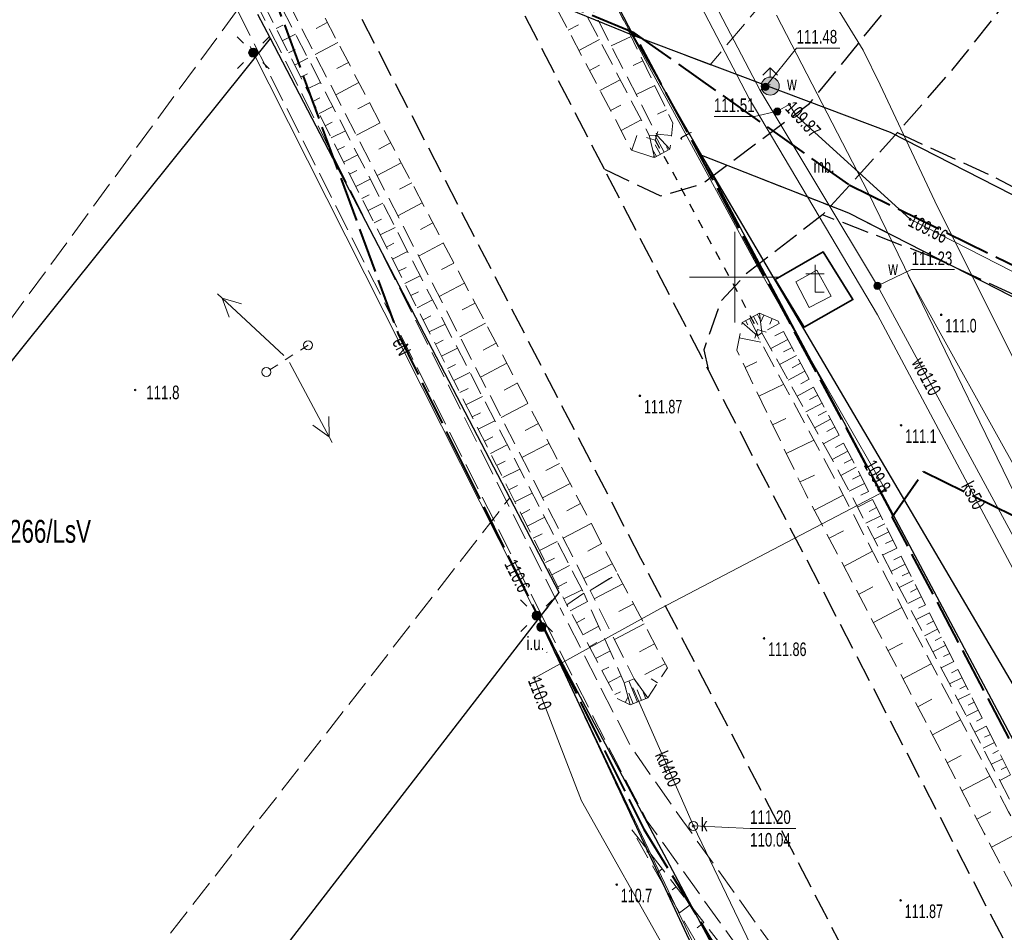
# Model space of a CAD drawing. Header units: metres. Extents: x 7531673 to 7533164, y 5721297 to 5724010.
# Tile 14 of 58: x 7532961 to 7533015, y 5721514 to 5721564. Entities that reach past the tile are written whole.
import ezdxf
from ezdxf.enums import TextEntityAlignment as Align

# ---------------------------------------------------------------- set-up
doc = ezdxf.new("R2010")
doc.units = ezdxf.units.M
for name, pattern in [('11', [3, 2.5, -0.5]), ('2_1', [0]), ('2_BUBZ02', [1.75, 1.25, -0.5]), ('4_1', [0]), ('4_SUPE_01', [0]), ('4_SUPK_01', [0]), ('4_SUPT_01', [0]), ('4_SUPW_01', [0]), ('4_SUSM03_02', [0]), ('GDE', [0]), ('GUK', [2, 1.5, -0.5]), ('GUZ', [1, 0.5, -0.5]), ('L_0_05', [1.75, 1.25, -0.5]), ('L_0_06', [2, 1.5, -0.5]), ('L_0_7E', [1, 0.5, -0.5])]:
    doc.linetypes.add(name, pattern=pattern)
doc.layers.get('0').update_dxf_attribs({"color": 252})
for name, color, linetype, lineweight in [('BUBZ_L_1', 252, '2_BUBZ02', 18), ('chodnik', 252, 'L_0_06', 18), ('Dzialki', 80, 'GDE', 30), ('jezdnia', 252, 'L_0_06', 18), ('k', 252, 'Continuous', 18), ('kapliczka', 252, 'Continuous', 18), ('Kontury', 252, 'GUK', 18), ('MPZP', 130, '11', 40), ('Numery_konturow', 252, 'Continuous', 13), ('OBOO_T_0', 7, 'Continuous', 18), ('ogrodzenie', 7, 'L_0_15', 35), ('opis', 7, 'Continuous', 18), ('przepust', 252, 'L_0_7E', 35), ('RTPW_T_0', 252, 'Continuous', 15), ('skarpa_nieumocniona', 252, 'L_0_05', 18), ('skarpa_umocniona', 252, 'Continuous', 18), ('SUPE_E_T_3', 240, 'Continuous', 15), ('SUPE_L_3', 240, '4_SUPE_01', 18), ('SUPK_E_T_0', 24, 'Continuous', 15), ('SUPK_E_T_4', 24, 'Continuous', 15), ('SUPK_L_0', 24, '4_SUPK_01', 18), ('SUPK_L_4', 24, '4_SUPK_01', 18), ('SUPT_E_T_0', 30, 'Continuous', 15), ('SUPT_L_0', 30, '4_SUPT_01', 18), ('SUPW_E_T_0', 150, 'Continuous', 15), ('SUPW_L_0', 150, '4_SUPW_01', 18), ('SUSM_L_4', 252, 'Continuous', 18), ('SUTE_T_0', 240, 'Continuous', 18), ('SUTK_T_0', 252, 'Continuous', 18), ('SUTT_T_0', 30, 'Continuous', 18), ('SUTW_T_0', 150, 'Continuous', 18), ('SUUK_E_T_9', 34, 'Continuous', 15), ('SUUK_T_2', 34, 'Continuous', 18), ('SUUW_E_T_5', 7, 'Continuous', 15), ('SUUW_T_7', 7, 'Continuous', 18), ('SUXX_T_6', 7, 'Continuous', 18), ('Uzytki', 252, 'GUZ', 18), ('wysokosci_naturalne', 7, 'Continuous', 18), ('wysokosci_sztuczne', 7, 'Continuous', 18)]:
    doc.layers.add(name, color=color, linetype=linetype, lineweight=lineweight)
doc.styles.get("Standard").update_dxf_attribs({"font": 'arial.ttf'})
doc.linetypes.add('L_0_15', pattern='A,0.375,0.75,0.75,0.75,0.75,0.75,[1,113 e2 pomiar.shx,S=0.05,R=0,X=0,Y=0],0.75,0.75,0.75,0.75,0.375', length=7.5)

# ---------------------------------------------------------------- blocks, each defined once
blk = doc.blocks.new('2_OBOO01_01')
at = {"linetype": 'Continuous'}
for p, q in [((0, 1.5), (0, 0)), ((-0.5, 1), (0.5, 1)), ((0, 0), (0.5, 0))]:
    blk.add_line(p, q, dxfattribs=at)
blk = doc.blocks.new('2_RTPW01')
at = {"linetype": 'Continuous'}
blk.add_circle((0, 0), 0.045, dxfattribs=at)
blk = doc.blocks.new('4_SUPS01_03')
at = {"linetype": 'Continuous'}
blk.add_circle((0, 0), 0.0625, dxfattribs=at)
blk = doc.blocks.new('4_SUPS01_05')
at = {"linetype": 'Continuous'}
blk.add_circle((0, 0), 0.0625, dxfattribs=at)
blk = doc.blocks.new('4_SUPS01_07')
at = {"linetype": 'Continuous'}
blk.add_circle((0, 0), 0.0625, dxfattribs=at)
blk = doc.blocks.new('4_SUPS01_08')
at = {"linetype": 'Continuous'}
blk.add_circle((0, 0), 0.0625, dxfattribs=at)
blk = doc.blocks.new('4_SUUS15_05')
at = {"linetype": 'Continuous'}
blk.add_circle((0, 0), 0.25, dxfattribs=at)
blk = doc.blocks.new('4_SUUS25')
at = {"linetype": 'Continuous'}
for radius in [0.2, 0.175, 0.15, 0.125, 0.1, 0.075, 0.05, 0.025, 0.00715]:
    blk.add_circle((0, 0), radius, dxfattribs=at)
blk = doc.blocks.new('4_SUXX')
at = {"linetype": 'Continuous'}
blk.add_line((0, -0.25), (0, 0.25), dxfattribs=at)
blk = doc.blocks.new('L_0_7E_1')
at = {"color": 0, "linetype": 'Continuous', "lineweight": 13, "flags": 128}
for points in [[(0, 0), (-0.7, 0.7)], [(0, 0), (-0.7, -0.7)]]:
    blk.add_lwpolyline(points, dxfattribs=at)
blk = doc.blocks.new('L_0_7E_2')
at = {"color": 0, "linetype": 'Continuous', "lineweight": 13, "flags": 128}
for points in [[(0, 0), (-0.7, 0.7)], [(0, 0), (-0.7, -0.7)]]:
    blk.add_lwpolyline(points, dxfattribs=at)
blk = doc.blocks.new('SUUS02')
at = {"linetype": 'Continuous', "lineweight": 18, "true_color": 0xffffff}
blk.add_hatch(color=7, dxfattribs=at).paths.add_polyline_path([(0, -1, 1), (0, 1, 1)])
at = {"color": 150, "linetype": 'Continuous', "lineweight": 18, "flags": 128}
for points in [[(0, 2), (-0.8, 1.2)], [(0, 1), (0, 2)], [(0, 2), (0.8, 1.2)]]:
    blk.add_lwpolyline(points, dxfattribs=at)
at = {"color": 150, "linetype": 'Continuous', "lineweight": 18}
blk.add_circle((0, 0), 1, dxfattribs=at)
blk = doc.blocks.new('SUSM01')
at = {"linetype": 'Continuous', "lineweight": 18, "true_color": 0xffffff}
blk.add_hatch(color=7, dxfattribs=at).paths.add_polyline_path([(0, -0.5, 1), (0, 0.5, 1)])
at = {"color": 0, "linetype": 'Continuous', "lineweight": 18, "flags": 128}
for points in [[(-1.06, 1.06), (-1.76, 1.76)], [(1.76, 1.76), (1.06, 1.06)], [(-1.74, -1.74), (-1.06, -1.06)], [(1.06, -1.06), (1.76, -1.76)]]:
    blk.add_lwpolyline(points, dxfattribs=at)
at = {"color": 0, "linetype": 'Continuous', "lineweight": 18}
blk.add_circle((0, 0), 0.5, dxfattribs=at)
blk = doc.blocks.new('SUUS31_01')
at = {"linetype": 'Continuous', "lineweight": 13}
blk.add_hatch(color=0, dxfattribs=at).paths.add_polyline_path([(0, -0.5, 1), (0, 0.5, 1)])
at = {"color": 0, "linetype": 'Continuous', "lineweight": 13}
blk.add_circle((0, 0), 0.5, dxfattribs=at)
blk = doc.blocks.new('RTPW01')
at = {"linetype": 'Continuous', "lineweight": 13}
blk.add_hatch(color=0, dxfattribs=at).paths.add_polyline_path([(0, -0.09, 1), (0, 0.09, 1)])
at = {"color": 0, "linetype": 'Continuous', "lineweight": 13}
blk.add_circle((0, 0), 0.0906, dxfattribs=at)
blk = doc.blocks.new('RTPW02')
at = {"linetype": 'Continuous', "lineweight": 13}
blk.add_hatch(color=0, dxfattribs=at).paths.add_polyline_path([(0, -0.09, 1), (0, 0.09, 1)])
at = {"color": 0, "linetype": 'Continuous', "lineweight": 13}
blk.add_circle((0, 0), 0.0906, dxfattribs=at)

msp = doc.modelspace()

# ---------------------------------------------------------------- linework, layer by layer
at = {"layer": 'BUBZ_L_1', "linetype": '2_1'}
msp.add_line((7532989.662, 5721529.297), (7532989.62, 5721529.275), dxfattribs=at)
at = {"layer": 'chodnik', "color": 252, "lineweight": 18, "flags": 128}
for points in [[(7532960.66, 5721580.18), (7532960.79, 5721578.67), (7532959.93, 5721575.26), (7532971.5, 5721568.38), (7532972.42, 5721567.44), (7532972.97, 5721566.41), (7532990.37, 5721531.74)], [(7532989.44, 5721531.16), (7532971.91, 5721566.04), (7532971.3, 5721566.62), (7532959.55, 5721573.65), (7532958.62, 5721569.95), (7532955.62, 5721571.64), (7532951.69, 5721573.99), (7532952.73, 5721577.16), (7532952.89, 5721579.84)], [(7533014.24, 5721496.75), (7533011.53, 5721499.88), (7533005.11, 5721508.85), (7532997.14, 5721519.99), (7532994.26, 5721524.11), (7532990.37, 5721531.74)], [(7532989.44, 5721531.16), (7532993.62, 5721522.93), (7532995.18, 5721519.97), (7533003.93, 5721507.78), (7533010.23, 5721498.91), (7533011.96, 5721496.5)]]:
    msp.add_lwpolyline(points, dxfattribs=at)
at = {"layer": 'Dzialki'}
for p, q in [((7532904.4, 5721737.88), (7532994.4, 5721563.34)), ((7532994.4, 5721563.34), (7532968.82, 5721573.78)), ((7532974.39, 5721563.16), (7532973.7, 5721564.49)), ((7532998.18, 5721556.71), (7532994.4, 5721563.34)), ((7533008.6, 5721557.97), (7532994.4, 5721563.34)), ((7532945.05, 5721526.57), (7532974.39, 5721563.16)), ((7532984.01, 5721544.69), (7532974.39, 5721563.16)), ((7533070.077, 5721526.552), (7533008.6, 5721557.97)), ((7533031.04, 5721500.82), (7532998.18, 5721556.71)), ((7532998.18, 5721556.71), (7533029.15, 5721498.51)), ((7533006.29, 5721553.52), (7532998.18, 5721556.71)), ((7533054.94, 5721528.63), (7533006.29, 5721553.52)), ((7532990.32, 5721532.59), (7532984.01, 5721544.69)), ((7532989.2, 5721531.15), (7532990.32, 5721532.59)), ((7532958.793, 5721491.779), (7532989.2, 5721531.15)), ((7532989.32, 5721530.9), (7532989.2, 5721531.15)), ((7533016.84, 5721479.19), (7532989.32, 5721530.9)), ((7532989.32, 5721530.9), (7533014.72, 5721476.52))]:
    msp.add_line(p, q, dxfattribs=at)
at = {"layer": 'jezdnia', "color": 251, "lineweight": 30, "flags": 128}
for points in [[(7532992.81, 5721555.95), (7532980.58, 5721579.62), (7532965.41, 5721608.83)], [(7532994.83, 5721534.46), (7532976.61, 5721569.71), (7532973.65, 5721575.49), (7532971.39, 5721579.78), (7532970.16, 5721581.08), (7532968.19, 5721581.92), (7532965.45, 5721581.69)], [(7532992.81, 5721555.95), (7532995.91, 5721554.48), (7532998.17, 5721555.13), (7533004.13, 5721559.58), (7533013.52, 5721571.11), (7533017.3, 5721568.14), (7533012.35, 5721561.87), (7533008.98, 5721557.97), (7533004.85, 5721553.43), (7533000.6, 5721550.15), (7532999.23, 5721548.66), (7532998.3, 5721545.99), (7532998.55, 5721544.87)], [(7533065.83, 5721418.36), (7533063.25, 5721423.35), (7533058.81, 5721431.93), (7533057.39, 5721434.64), (7533053.28, 5721442.55), (7533052.1, 5721444.85), (7533045.45, 5721457.65), (7533040.28, 5721467.69), (7533038.04, 5721472.02), (7533036.52, 5721474.9), (7533034.03, 5721479.16), (7533027.99, 5721489.41), (7533021.62, 5721500.36), (7533016.22, 5721510.77), (7533010.29, 5721522.21), (7533004.84, 5721532.74), (7532999.44, 5721543.12), (7532998.55, 5721544.87), (7532992.81, 5721555.95)], [(7533014.24, 5721496.75), (7533012.45, 5721500.28), (7533007.33, 5721510.31), (7533000.67, 5721523.18), (7532994.83, 5721534.46)]]:
    msp.add_lwpolyline(points, dxfattribs=at)
at = {"layer": 'jezdnia', "color": 251, "lineweight": 30}
for points in [[(7533008.98, 5721557.97), (7533014.4, 5721555.48), (7533030.03, 5721547.1), (7533046.09, 5721538.67), (7533062.83, 5721529.65), (7533070.434, 5721525.87)], [(7533073.606, 5721519.806), (7533060.9, 5721525.91), (7533043.88, 5721534.86), (7533028.09, 5721543.09), (7533011.09, 5721551.03), (7533004.85, 5721553.43)]]:
    msp.add_lwpolyline(points, dxfattribs=at)
at = {"layer": 'k', "linetype": 'Continuous', "lineweight": 18, "flags": 128}
for points in [[(7533000, 5721547.5), (7533000, 5721552.5)], [(7532997.5, 5721550), (7533002.5, 5721550)]]:
    msp.add_lwpolyline(points, dxfattribs=at)
at = {"layer": 'kapliczka', "color": 252, "linetype": 'Continuous', "lineweight": 18, "flags": 128}
msp.add_lwpolyline([(7533003.38, 5721549.74), (7533004.11, 5721548.33), (7533005.32, 5721548.95), (7533004.53, 5721550.39), (7533003.38, 5721549.74)], dxfattribs=at)
at = {"layer": 'Kontury'}
for p, q in [((7533031.519, 5721600.619), (7532998.65, 5721561.72)), ((7532942.18, 5721523.261), (7532972.75, 5721564.99)), ((7532974.39, 5721563.16), (7532973.7, 5721564.49)), ((7532998.65, 5721561.72), (7532994.4, 5721563.34)), ((7532994.4, 5721563.34), (7532998.18, 5721556.71)), ((7532984.01, 5721544.69), (7532974.39, 5721563.16)), ((7533006.29, 5721553.52), (7532998.18, 5721556.71)), ((7532998.18, 5721556.71), (7533031.04, 5721500.82)), ((7533054.94, 5721528.63), (7533006.29, 5721553.52)), ((7532987.59, 5721537.82), (7532984.01, 5721544.69)), ((7532961.51, 5721504.32), (7532987.59, 5721537.82)), ((7532990.32, 5721532.59), (7532987.59, 5721537.82)), ((7532989.2, 5721531.15), (7532990.32, 5721532.59)), ((7532989.32, 5721530.9), (7532989.2, 5721531.15)), ((7533014.72, 5721476.52), (7532989.32, 5721530.9))]:
    msp.add_line(p, q, dxfattribs=at)
at = {"layer": 'MPZP'}
for points in [[(7532994.442, 5721563.478), (7532968.896, 5721573.955), (7532948.114, 5721588.269), (7532892.366, 5721617.663)], [(7532900.376, 5721602.483), (7532937.983, 5721583.215), (7532974.126, 5721566.727), (7532981.433, 5721546.859), (7532984.823, 5721540), (7532994.98, 5721519.53), (7533008.785, 5721496.951), (7533037.886, 5721438.575)], [(7533008.748, 5721536.85), (7532994.442, 5721563.478), (7533006.318, 5721555.086), (7533072.006, 5721522.865)], [(7533100.209, 5721359.276), (7533085.217, 5721387.131), (7533065.983, 5721424.632), (7533047.614, 5721463.173), (7533036.136, 5721484.73), (7533008.691, 5721536.768), (7533010.421, 5721539.277), (7533081.833, 5721504.077)]]:
    msp.add_lwpolyline(points, dxfattribs=at)
at = {"layer": 'ogrodzenie', "color": 252, "lineweight": 35, "flags": 128}
msp.add_lwpolyline([(7533002.24, 5721549.87), (7533003.83, 5721547.24), (7533006.52, 5721548.76), (7533004.88, 5721551.39)], close=True, dxfattribs=at)
at = {"layer": 'przepust', "color": 24, "lineweight": 30, "flags": 128}
msp.add_lwpolyline([(7532995.61, 5721557.56), (7533001.26, 5721547.11)], dxfattribs=at)
at = {"layer": 'skarpa_nieumocniona', "color": 252, "lineweight": 18, "flags": 128}
for points in [[(7532995.73, 5721557.81), (7532996.43, 5721557.06), (7532996.58, 5721558.51), (7532985.06, 5721582.52), (7532969.82, 5721611.32), (7532968.44, 5721610.53), (7532983.58, 5721581.48)], [(7532994.3, 5721557.01), (7532995.57, 5721556.59), (7532995.28, 5721557.84), (7532983.1, 5721581.21), (7532968.22, 5721610.41), (7532966.87, 5721609.63), (7532982.04, 5721580.3)], [(7532967.38, 5721580.84), (7532967.8, 5721580.26), (7532973.59, 5721568.64), (7532992.02, 5721532.71), (7532993.54, 5721533.63), (7532974.7, 5721569.42), (7532968.85, 5721580.94)], [(7532966.65, 5721580.46), (7532966.07, 5721579.57), (7532972.5, 5721568.09), (7532990.74, 5721531.92), (7532991.68, 5721532.55), (7532973.16, 5721568.48), (7532966.95, 5721579.78)], [(7533001.37, 5721548), (7533002.39, 5721547.57), (7533006.73, 5721539.47), (7533015.98, 5721521.01), (7533023.45, 5721506.89), (7533029.94, 5721495.61), (7533034.11, 5721487.75), (7533036.39, 5721483.97), (7533037.69, 5721482.16), (7533036.05, 5721483.24), (7533033.66, 5721487.33), (7533029.56, 5721495.34), (7533023.11, 5721506.7), (7533015.45, 5721520.63), (7533005.88, 5721539.02), (7533001.5, 5721546.93)], [(7533001.26, 5721546.75), (7533000.41, 5721547.5), (7533000.12, 5721545.97), (7533003.88, 5721538.11), (7533013.76, 5721519.31), (7533020.9, 5721505.59), (7533027.28, 5721494.3), (7533031.95, 5721486.45), (7533033.56, 5721483.02), (7533036.05, 5721483.24), (7533033.41, 5721487.17), (7533029.27, 5721495.15), (7533022.82, 5721506.53), (7533015.11, 5721520.48), (7533005.52, 5721538.87)], [(7532992.02, 5721532.71), (7532993.54, 5721533.63), (7532996.29, 5721528.43), (7532995.21, 5721526.78), (7532994.45, 5721527.83)], [(7532991.68, 5721532.55), (7532990.74, 5721531.92), (7532993.49, 5721526.76), (7532994.24, 5721526.39), (7532993.91, 5721527.61)], [(7533008.73, 5721497.57), (7533009.79, 5721498.78), (7533003.59, 5721507.54), (7532994.33, 5721519.5), (7533001.82, 5721506.38)]]:
    msp.add_lwpolyline(points, close=True, dxfattribs=at)
at = {"layer": 'skarpa_nieumocniona', "color": 252, "linetype": 'Continuous', "lineweight": 18, "flags": 128}
for points in [[(7532974.708, 5721563.711), (7532975.069, 5721563.893)], [(7532977.528, 5721564.048), (7532976.905, 5721563.72)], [(7532990.822, 5721563.618), (7532991.39, 5721563.916)], [(7532975.046, 5721563.041), (7532975.774, 5721563.408)], [(7532994.291, 5721563.281), (7532993.192, 5721562.754)], [(7532978.11, 5721562.942), (7532976.852, 5721562.28)], [(7532991.404, 5721562.511), (7532992.535, 5721563.107)], [(7532975.384, 5721562.371), (7532975.751, 5721562.556)], [(7532975.722, 5721561.702), (7532976.461, 5721562.075)], [(7532978.692, 5721561.836), (7532978.058, 5721561.502)], [(7532991.986, 5721561.405), (7532992.55, 5721561.702)], [(7532994.94, 5721561.929), (7532994.408, 5721561.674)], [(7532976.059, 5721561.032), (7532976.432, 5721561.22)], [(7532976.397, 5721560.362), (7532977.149, 5721560.742)], [(7532979.275, 5721560.73), (7532977.993, 5721560.055)], [(7532992.569, 5721560.299), (7532993.69, 5721560.89)], [(7532995.588, 5721560.577), (7532994.563, 5721560.084)], [(7532976.735, 5721559.693), (7532977.114, 5721559.884)], [(7532977.072, 5721559.023), (7532977.836, 5721559.408)], [(7532979.857, 5721559.624), (7532979.21, 5721559.283)], [(7532993.151, 5721559.193), (7532993.71, 5721559.487)], [(7532996.237, 5721559.224), (7532995.743, 5721558.987)], [(7532977.41, 5721558.353), (7532977.795, 5721558.547)], [(7532980.439, 5721558.517), (7532979.135, 5721557.831)], [(7532993.733, 5721558.087), (7532994.846, 5721558.673)], [(7532977.748, 5721557.684), (7532978.523, 5721558.075)], [(7532994.331, 5721557), (7532994.6, 5721557.814)], [(7532996.507, 5721557.806), (7532995.689, 5721557.891)], [(7532981.021, 5721557.411), (7532980.363, 5721557.065)], [(7532978.085, 5721557.014), (7532978.476, 5721557.211)], [(7532978.423, 5721556.344), (7532979.211, 5721556.741)], [(7532995.518, 5721556.607), (7532995.546, 5721556.692)], [(7532981.604, 5721556.305), (7532980.276, 5721555.606)], [(7532978.761, 5721555.675), (7532979.158, 5721555.875)], [(7532979.099, 5721555.005), (7532979.898, 5721555.408)], [(7532982.186, 5721555.199), (7532981.516, 5721554.846)], [(7532979.436, 5721554.335), (7532979.839, 5721554.538)], [(7532979.774, 5721553.666), (7532980.585, 5721554.075)], [(7532982.768, 5721554.093), (7532981.417, 5721553.382)], [(7532980.112, 5721552.996), (7532980.52, 5721553.202)], [(7532983.35, 5721552.987), (7532982.669, 5721552.628)], [(7532980.449, 5721552.326), (7532981.272, 5721552.741)], [(7532980.787, 5721551.657), (7532981.202, 5721551.866)], [(7532983.933, 5721551.881), (7532982.558, 5721551.157)], [(7532981.125, 5721550.987), (7532981.96, 5721551.408)], [(7532984.515, 5721550.775), (7532983.822, 5721550.41)], [(7532981.462, 5721550.317), (7532981.883, 5721550.529)], [(7532981.8, 5721549.648), (7532982.647, 5721550.075)], [(7532985.097, 5721549.669), (7532983.699, 5721548.932)], [(7532982.138, 5721548.978), (7532982.564, 5721549.193)], [(7532982.476, 5721548.308), (7532983.334, 5721548.741)], [(7532985.679, 5721548.562), (7532984.974, 5721548.191)], [(7532982.813, 5721547.639), (7532983.246, 5721547.857)], [(7532986.262, 5721547.456), (7532984.84, 5721546.708)], [(7533001.6, 5721547.903), (7533001.431, 5721547.5)], [(7533002.458, 5721547.444), (7533001.801, 5721547.092)], [(7533002.061, 5721547.709), (7533001.931, 5721547.4)], [(7532983.151, 5721546.969), (7532984.022, 5721547.408)], [(7533002.694, 5721547.003), (7533002.218, 5721546.748)], [(7532983.489, 5721546.299), (7532983.927, 5721546.52)], [(7533000.247, 5721546.64), (7533001.442, 5721546.414)], [(7533002.93, 5721546.562), (7533001.984, 5721546.056)], [(7532983.826, 5721545.63), (7532984.709, 5721546.075)], [(7532986.844, 5721546.35), (7532986.127, 5721545.973)], [(7533003.166, 5721546.122), (7533002.696, 5721545.87)], [(7533000.581, 5721545.007), (7533001.225, 5721545.315)], [(7533003.402, 5721545.681), (7533002.469, 5721545.181)], [(7532984.164, 5721544.96), (7532984.608, 5721545.184)], [(7532984.502, 5721544.29), (7532985.396, 5721544.741)], [(7532987.426, 5721545.244), (7532985.981, 5721544.483)], [(7533003.874, 5721544.8), (7533002.953, 5721544.306)], [(7533003.638, 5721545.24), (7533003.175, 5721544.992)], [(7533004.111, 5721544.359), (7533003.653, 5721544.114)], [(7532984.84, 5721543.621), (7532985.29, 5721543.848)], [(7532988.009, 5721544.138), (7532987.28, 5721543.755)], [(7533001.336, 5721543.428), (7533002.702, 5721544.082)], [(7533004.347, 5721543.918), (7533003.438, 5721543.431)], [(7532985.177, 5721542.951), (7532986.083, 5721543.408)], [(7533004.583, 5721543.477), (7533004.131, 5721543.235)], [(7532988.591, 5721543.032), (7532987.122, 5721542.259)], [(7533004.819, 5721543.037), (7533003.922, 5721542.556)], [(7533005.055, 5721542.596), (7533004.61, 5721542.357)], [(7532985.515, 5721542.281), (7532985.971, 5721542.511)], [(7532985.853, 5721541.612), (7532986.771, 5721542.075)], [(7533002.091, 5721541.849), (7533002.813, 5721542.195)], [(7533005.291, 5721542.155), (7533004.406, 5721541.681)], [(7532989.173, 5721541.926), (7532988.433, 5721541.536)], [(7533005.527, 5721541.714), (7533005.088, 5721541.479)], [(7532986.19, 5721540.942), (7532986.652, 5721541.175)], [(7533002.846, 5721540.271), (7533004.369, 5721540.999)], [(7533005.764, 5721541.274), (7533004.891, 5721540.806)], [(7532986.528, 5721540.272), (7532987.458, 5721540.741)], [(7532989.755, 5721540.82), (7532988.263, 5721540.034)], [(7533006.236, 5721540.392), (7533005.375, 5721539.931)], [(7533006, 5721540.833), (7533005.566, 5721540.601)], [(7532986.866, 5721539.603), (7532987.334, 5721539.839)], [(7533006.472, 5721539.952), (7533006.045, 5721539.723)], [(7532987.203, 5721538.933), (7532988.145, 5721539.408)], [(7532990.338, 5721539.714), (7532989.586, 5721539.318)], [(7533006.708, 5721539.511), (7533005.86, 5721539.056)], [(7533003.602, 5721538.692), (7533004.402, 5721539.075)], [(7533006.933, 5721539.064), (7533006.506, 5721538.851)], [(7532987.541, 5721538.263), (7532988.015, 5721538.502)], [(7532990.92, 5721538.607), (7532989.404, 5721537.81)], [(7533007.157, 5721538.617), (7533006.31, 5721538.193)], [(7532987.879, 5721537.594), (7532988.832, 5721538.075)], [(7533004.394, 5721537.132), (7533005.989, 5721537.97)], [(7533007.605, 5721537.723), (7533006.772, 5721537.306)], [(7533007.381, 5721538.17), (7533006.961, 5721537.96)], [(7532988.217, 5721536.924), (7532988.696, 5721537.166)], [(7532991.502, 5721537.501), (7532990.738, 5721537.099)], [(7533007.829, 5721537.276), (7533007.416, 5721537.069)], [(7532988.554, 5721536.254), (7532989.52, 5721536.741)], [(7533008.053, 5721536.829), (7533007.234, 5721536.419)], [(7532992.084, 5721536.395), (7532990.545, 5721535.585)], [(7533008.277, 5721536.382), (7533007.871, 5721536.179)], [(7532988.892, 5721535.585), (7532989.378, 5721535.83)], [(7533005.208, 5721535.583), (7533006.003, 5721536.001)], [(7533008.501, 5721535.935), (7533007.695, 5721535.532)], [(7532989.23, 5721534.915), (7532990.207, 5721535.408)], [(7532992.667, 5721535.289), (7532991.891, 5721534.881)], [(7533008.949, 5721535.041), (7533008.157, 5721534.644)], [(7533008.725, 5721535.488), (7533008.326, 5721535.288)], [(7532989.567, 5721534.245), (7532990.059, 5721534.493)], [(7533006.022, 5721534.034), (7533007.607, 5721534.867)], [(7533009.173, 5721534.594), (7533008.781, 5721534.397)], [(7532989.905, 5721533.576), (7532990.894, 5721534.074)], [(7532993.249, 5721534.183), (7532991.686, 5721533.361)], [(7533009.397, 5721534.147), (7533008.619, 5721533.757)], [(7533009.621, 5721533.7), (7533009.235, 5721533.507)], [(7532990.243, 5721532.906), (7532990.74, 5721533.157)], [(7532993.832, 5721533.078), (7532992.253, 5721532.242)], [(7533006.836, 5721532.485), (7533007.626, 5721532.9)], [(7533009.845, 5721533.253), (7533009.08, 5721532.87)], [(7533010.069, 5721532.806), (7533009.69, 5721532.616)], [(7532990.58, 5721532.236), (7532991.582, 5721532.741)], [(7533010.293, 5721532.359), (7533009.542, 5721531.983)], [(7532990.916, 5721531.589), (7532991.882, 5721532.103)], [(7532994.417, 5721531.973), (7532993.613, 5721531.548)], [(7533007.65, 5721530.936), (7533009.226, 5721531.764)], [(7533010.517, 5721531.912), (7533010.145, 5721531.726)], [(7532991.269, 5721530.927), (7532991.73, 5721531.173)], [(7533010.741, 5721531.465), (7533010.004, 5721531.096)], [(7532991.622, 5721530.265), (7532992.5, 5721530.733)], [(7532995.001, 5721530.868), (7532993.368, 5721530.004)], [(7533010.965, 5721531.018), (7533010.6, 5721530.835)], [(7533011.189, 5721530.571), (7533010.465, 5721530.208)], [(7533011.413, 5721530.124), (7533011.055, 5721529.944)], [(7532991.975, 5721529.603), (7532992.392, 5721529.826)], [(7532995.585, 5721529.763), (7532994.755, 5721529.323)], [(7533008.464, 5721529.387), (7533009.25, 5721529.799)], [(7533011.637, 5721529.677), (7533010.927, 5721529.321)], [(7532992.327, 5721528.942), (7532993.119, 5721529.363)], [(7533011.861, 5721529.23), (7533011.51, 5721529.054)], [(7532992.68, 5721528.28), (7532993.054, 5721528.479)], [(7532996.17, 5721528.658), (7532995.041, 5721528.061)], [(7533009.279, 5721527.837), (7533010.844, 5721528.66)], [(7533012.085, 5721528.783), (7533011.389, 5721528.434)], [(7532993.033, 5721527.618), (7532993.737, 5721527.993)], [(7533012.533, 5721527.889), (7533011.85, 5721527.547)], [(7533012.309, 5721528.336), (7533011.964, 5721528.163)], [(7532995.746, 5721527.599), (7532995.394, 5721527.83)], [(7533012.757, 5721527.442), (7533012.419, 5721527.273)], [(7532993.386, 5721526.956), (7532993.692, 5721527.119)], [(7532993.963, 5721526.526), (7532994.118, 5721526.84)], [(7533012.981, 5721526.995), (7533012.312, 5721526.66)], [(7533010.093, 5721526.288), (7533010.873, 5721526.698)], [(7533013.205, 5721526.548), (7533012.874, 5721526.382)], [(7533013.429, 5721526.101), (7533012.774, 5721525.773)], [(7533010.907, 5721524.739), (7533012.463, 5721525.557)], [(7533013.877, 5721525.207), (7533013.236, 5721524.885)], [(7533013.653, 5721525.654), (7533013.329, 5721525.491)], [(7533014.101, 5721524.76), (7533013.784, 5721524.601)], [(7533014.325, 5721524.313), (7533013.697, 5721523.998)], [(7533011.721, 5721523.19), (7533012.496, 5721523.598)], [(7533014.549, 5721523.866), (7533014.239, 5721523.71)], [(7533014.773, 5721523.419), (7533014.159, 5721523.111)], [(7533015.221, 5721522.525), (7533014.621, 5721522.224)], [(7533014.997, 5721522.972), (7533014.693, 5721522.82)], [(7533012.535, 5721521.641), (7533014.081, 5721522.453)], [(7533013.349, 5721520.092), (7533014.12, 5721520.497)], [(7532994.473, 5721519.316), (7532994.447, 5721519.296)], [(7533014.16, 5721518.541), (7533015.73, 5721519.358)], [(7532995.238, 5721518.327), (7532995.155, 5721518.263)], [(7532996.003, 5721517.339), (7532995.698, 5721517.103)], [(7532996.768, 5721516.351), (7532996.546, 5721516.179)], [(7532997.534, 5721515.362), (7532996.95, 5721514.911)], [(7532998.299, 5721514.374), (7532997.937, 5721514.094)]]:
    msp.add_lwpolyline(points, dxfattribs=at)
at = {"layer": 'skarpa_umocniona', "color": 252, "linetype": 'Continuous', "lineweight": 18, "flags": 128}
for points in [[(7532995.73, 5721557.81), (7532995.28, 5721557.84), (7532995.57, 5721556.59), (7532996.43, 5721557.06)], [(7533001.37, 5721548), (7533000.41, 5721547.5), (7533001.26, 5721546.75), (7533001.5, 5721546.93)], [(7532993.91, 5721527.61), (7532994.45, 5721527.83), (7532995.21, 5721526.78), (7532994.24, 5721526.39)]]:
    msp.add_lwpolyline(points, close=True, dxfattribs=at)
for points in [[(7532996.118, 5721556.89), (7532995.611, 5721557.818)], [(7532995.899, 5721556.77), (7532995.607, 5721557.304)], [(7532995.68, 5721556.65), (7532995.465, 5721557.043)], [(7532996.338, 5721557.01), (7532996.239, 5721557.19)], [(7533000.594, 5721547.596), (7533000.718, 5721547.357)], [(7533000.816, 5721547.711), (7533001.301, 5721546.78)], [(7533001.037, 5721547.827), (7533001.268, 5721547.384)], [(7533001.259, 5721547.942), (7533001.413, 5721547.647)], [(7532994.63, 5721526.547), (7532994.161, 5721527.712)], [(7532994.398, 5721526.454), (7532994.164, 5721527.036)], [(7532994.862, 5721526.64), (7532994.628, 5721527.223)], [(7532995.094, 5721526.733), (7532994.907, 5721527.199)]]:
    msp.add_lwpolyline(points, dxfattribs=at)
at = {"layer": 'SUPE_L_3', "linetype": '4_SUPE_01'}
for p, q in [((7532973.28, 5721562.73), (7532989.11, 5721531.33)), ((7532971.475, 5721549.075), (7532975.137, 5721545.67)), ((7532971.731, 5721548.837), (7532972.804, 5721548.522)), ((7532971.731, 5721548.837), (7532972.123, 5721547.789)), ((7532975.438, 5721545.28), (7532977.803, 5721540.874)), ((7532977.605, 5721542.3), (7532977.637, 5721541.183)), ((7532976.724, 5721541.827), (7532977.637, 5721541.183)), ((7532989.11, 5721531.33), (7533006.14, 5721495.52))]:
    msp.add_line(p, q, dxfattribs=at)
at = {"layer": 'SUPK_L_0', "linetype": '4_SUPK_01'}
for p, q in [((7532994.38, 5721527.33), (7532997.72, 5721519.71)), ((7532997.72, 5721519.71), (7533008.62, 5721497.11))]:
    msp.add_line(p, q, dxfattribs=at)
at = {"layer": 'SUPK_L_0', "linetype": '4_1'}
for p, q in [((7532994.38, 5721527.33), (7532997.72, 5721519.71)), ((7532997.72, 5721519.71), (7533008.62, 5721497.11))]:
    msp.add_line(p, q, dxfattribs=at)
at = {"layer": 'SUPK_L_4', "linetype": '4_SUPK_01'}
for p, q in [((7532992.77, 5721575.26), (7533000.79, 5721559.86)), ((7533000.79, 5721559.86), (7533007.87, 5721547.91)), ((7533007.87, 5721547.91), (7533018.89, 5721527.25))]:
    msp.add_line(p, q, dxfattribs=at)
at = {"layer": 'SUPK_L_4', "linetype": '4_1'}
for p, q in [((7532992.77, 5721575.26), (7533000.79, 5721559.86)), ((7533000.79, 5721559.86), (7533007.87, 5721547.91)), ((7533007.87, 5721547.91), (7533018.89, 5721527.25))]:
    msp.add_line(p, q, dxfattribs=at)
at = {"layer": 'SUPT_L_0', "linetype": '4_SUPT_01'}
for p, q in [((7532985.11, 5721580.34), (7533001.42, 5721550.29)), ((7533002.29, 5721570.35), (7533007.09, 5721562.53)), ((7533007.35, 5721554.7), (7533002.31, 5721564.46)), ((7533007.09, 5721562.53), (7533008.02, 5721560.61)), ((7533008.02, 5721560.61), (7533011.04, 5721554.19)), ((7533009.69, 5721549.87), (7533007.35, 5721554.7)), ((7533011.04, 5721554.19), (7533018.95, 5721538.31)), ((7533001.42, 5721550.29), (7533008.33, 5721538.22)), ((7533009.69, 5721549.87), (7533027.49, 5721517.81)), ((7533009.69, 5721549.87), (7533016.9, 5721535.01)), ((7533008.33, 5721538.22), (7532995.9, 5721531.71)), ((7532995.9, 5721531.71), (7532988.93, 5721527.87)), ((7532988.93, 5721527.87), (7532991.55, 5721521.09)), ((7532991.55, 5721521.09), (7533000.12, 5721505.89))]:
    msp.add_line(p, q, dxfattribs=at)
at = {"layer": 'SUPW_L_0', "linetype": '4_SUPW_01'}
for p, q in [((7533001.41, 5721560.3), (7532992.5, 5721577.33)), ((7533001.41, 5721560.3), (7533001.7, 5721560.5)), ((7533001.7, 5721560.5), (7533001.96, 5721560.63)), ((7533007.87, 5721549.52), (7533001.41, 5721560.3)), ((7533003.01, 5721559.53), (7533002.36, 5721559.15)), ((7533003.39, 5721558.92), (7533003.01, 5721559.53)), ((7533002.36, 5721559.15), (7533002.184, 5721559.009)), ((7533009.678, 5721553.192), (7533003.39, 5721558.92)), ((7533043.437, 5721535.921), (7533009.678, 5721553.192)), ((7533019.71, 5721527.64), (7533007.87, 5721549.52))]:
    msp.add_line(p, q, dxfattribs=at)
at = {"layer": 'SUPW_L_0', "linetype": '4_1'}
for p, q in [((7533001.41, 5721560.3), (7532992.5, 5721577.33)), ((7533001.41, 5721560.3), (7533001.7, 5721560.5)), ((7533001.7, 5721560.5), (7533001.96, 5721560.63)), ((7533007.87, 5721549.52), (7533001.41, 5721560.3)), ((7533002.36, 5721559.15), (7533003.01, 5721559.53)), ((7533003.01, 5721559.53), (7533003.39, 5721558.92)), ((7533002.184, 5721559.009), (7533002.36, 5721559.15)), ((7533003.39, 5721558.92), (7533009.678, 5721553.192)), ((7533009.678, 5721553.192), (7533043.437, 5721535.921)), ((7533019.71, 5721527.64), (7533007.87, 5721549.52))]:
    msp.add_line(p, q, dxfattribs=at)
at = {"layer": 'SUSM_L_4', "color": 240, "linetype": '4_SUSM03_02'}
for p, q in [((7532976.049, 5721545.97), (7532976.47, 5721546.24)), ((7532975.21, 5721545.433), (7532975.628, 5721545.701)), ((7532974.371, 5721544.895), (7532974.792, 5721545.165))]:
    msp.add_line(p, q, dxfattribs=at)
for centre in [(7532976.47, 5721546.24), (7532974.16, 5721544.76)]:
    msp.add_circle(centre, 0.25, dxfattribs=at)
at = {"layer": 'SUTK_T_0', "linetype": 'Continuous'}
for p, q in [((7532997.72, 5721519.71), (7533000.85, 5721519.57)), ((7533000.85, 5721519.57), (7533003.374, 5721519.57))]:
    msp.add_line(p, q, dxfattribs=at)
at = {"layer": 'SUTW_T_0', "linetype": 'Continuous'}
for p, q in [((7533001.7, 5721560.5), (7533003.41, 5721562.64)), ((7533003.41, 5721562.64), (7533005.799, 5721562.64)), ((7532998.87, 5721558.861), (7533001.095, 5721558.861)), ((7533002.36, 5721559.15), (7533001.095, 5721558.861)), ((7533007.87, 5721549.52), (7533009.76, 5721550.41)), ((7533009.76, 5721550.41), (7533012.121, 5721550.41))]:
    msp.add_line(p, q, dxfattribs=at)
at = {"layer": 'Uzytki'}
for p, q in [((7532994.4, 5721563.34), (7532633.53, 5722263.15)), ((7532968.82, 5721573.78), (7532994.4, 5721563.34)), ((7532973.7, 5721564.49), (7532974.39, 5721563.16)), ((7532998.18, 5721556.71), (7532994.4, 5721563.34)), ((7532974.39, 5721563.16), (7532987.59, 5721537.82)), ((7533031.04, 5721500.82), (7532998.18, 5721556.71)), ((7532987.59, 5721537.82), (7532990.32, 5721532.59)), ((7532990.32, 5721532.59), (7532989.2, 5721531.15)), ((7532989.2, 5721531.15), (7533014.72, 5721476.52))]:
    msp.add_line(p, q, dxfattribs=at)
at = {"layer": 'wysokosci_naturalne', "color": 252}
for p in [(7533011.39, 5721547.92), (7533009.18, 5721541.82), (7532993.49, 5721516.47)]:
    msp.add_point(p, dxfattribs=at)
at = {"layer": 'wysokosci_sztuczne', "color": 252}
for p in [(7532994.77, 5721543.45), (7533001.62, 5721530.06), (7533009.15, 5721515.6)]:
    msp.add_point(p, dxfattribs=at)

# ---------------------------------------------------------------- block references
at = {"color": 240, "linetype": 'Continuous', "xscale": 0.5, "yscale": 0.5, "zscale": 0.5}
for p in [(7532973.44, 5721562.38), (7532989.07, 5721531.31)]:
    msp.add_blockref('SUSM01', p, dxfattribs=at)
at = {"color": 252, "linetype": 'Continuous', "xscale": 0.5, "yscale": 0.5, "zscale": 0.5}
for name, p in [('SUUS02', (7533001.96, 5721560.54)), ('SUUS31_01', (7532989.33, 5721530.69))]:
    msp.add_blockref(name, p, dxfattribs=at)
at = {"layer": 'OBOO_T_0', "color": 252}
msp.add_blockref('2_OBOO01_01', (7533004.43, 5721549.17), dxfattribs=at)
at = {"layer": 'przepust', "color": 252, "linetype": 'Continuous', "xscale": 0.5, "yscale": 0.5, "zscale": 0.5, "rotation": 298.4}
msp.add_blockref('L_0_7E_1', (7532995.61, 5721557.56), dxfattribs=at)
at = {"layer": 'przepust', "color": 24, "linetype": 'Continuous', "lineweight": 50, "xscale": 0.5, "yscale": 0.5, "zscale": 0.5, "rotation": 118.4}
msp.add_blockref('L_0_7E_2', (7533001.26, 5721547.11), dxfattribs=at)
at = {"layer": 'RTPW_T_0'}
msp.add_blockref('2_RTPW01', (7532966.93, 5721543.77), dxfattribs=at)
at = {"layer": 'SUTE_T_0'}
msp.add_blockref('4_SUPS01_03', (7532989.11, 5721531.33), dxfattribs=at)
at = {"layer": 'SUTK_T_0'}
msp.add_blockref('4_SUPS01_05', (7532997.72, 5721519.71), dxfattribs=at)
at = {"layer": 'SUTT_T_0'}
for p in [(7533008.33, 5721538.22), (7532988.93, 5721527.87)]:
    msp.add_blockref('4_SUPS01_07', p, dxfattribs=at)
at = {"layer": 'SUTW_T_0'}
for p in [(7533001.7, 5721560.5), (7533003.01, 5721559.53), (7533002.36, 5721559.15), (7533009.678, 5721553.192), (7533007.87, 5721549.52)]:
    msp.add_blockref('4_SUPS01_08', p, dxfattribs=at)
at = {"layer": 'SUUK_T_2'}
msp.add_blockref('4_SUUS15_05', (7532997.72, 5721519.71), dxfattribs=at)
at = {"layer": 'SUUW_T_7'}
for p in [(7533001.7, 5721560.5), (7533002.348, 5721559.134), (7533007.87, 5721549.52)]:
    msp.add_blockref('4_SUUS25', p, dxfattribs=at)
at = {"layer": 'SUXX_T_6', "rotation": 207.46093447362}
msp.add_blockref('4_SUXX', (7533009.69, 5721549.87), dxfattribs=at)
at = {"layer": 'wysokosci_naturalne', "color": 252, "linetype": 'Continuous', "xscale": 0.5, "yscale": 0.5, "zscale": 0.5}
for p in [(7533011.39, 5721547.92), (7533009.18, 5721541.82), (7532993.49, 5721516.47)]:
    msp.add_blockref('RTPW01', p, dxfattribs=at)
at = {"layer": 'wysokosci_sztuczne', "color": 252, "linetype": 'Continuous', "xscale": 0.5, "yscale": 0.5, "zscale": 0.5}
for p in [(7532994.77, 5721543.45), (7533001.62, 5721530.06), (7533009.15, 5721515.6)]:
    msp.add_blockref('RTPW02', p, dxfattribs=at)

# ---------------------------------------------------------------- texts
at = {"layer": 'Numery_konturow', "width": 0.7}
msp.add_text('3-266/LsV', height=1.26, dxfattribs=at).set_placement((7532958.88, 5721536.6), align=Align.TOP_LEFT)
at = {"layer": 'opis', "color": 252, "lineweight": 15}
for s, width, p in [('mb.', 0.66, (7533004.35, 5721555.76)), ('i.u.', 0.7, (7532988.52, 5721529.41))]:
    msp.add_text(s, height=0.75, dxfattribs=dict(at, width=width)).set_placement(p)
at = {"layer": 'RTPW_T_0', "width": 0.7}
msp.add_text('111.8', height=0.75, dxfattribs=at).set_placement((7532967.54, 5721543.26))
at = {"layer": 'SUPE_E_T_3', "width": 0.7}
msp.add_text('eN', height=0.75, rotation=296.75, dxfattribs=at).set_placement((7532981.63, 5721546.17), align=Align.MIDDLE)
at = {"layer": 'SUPK_E_T_0', "width": 0.7}
msp.add_text('kd400', height=0.75, rotation=293.65, dxfattribs=at).set_placement((7532996.34, 5721522.86), align=Align.MIDDLE)
at = {"layer": 'SUPK_E_T_4', "width": 0.7}
msp.add_text('ks50', height=0.75, rotation=298.08, dxfattribs=at).set_placement((7533013.18, 5721537.96), align=Align.MIDDLE)
at = {"layer": 'SUPT_E_T_0', "width": 0.7}
msp.add_text('t', height=0.75, rotation=298.49, dxfattribs=at).set_placement((7532997.33, 5721557.83), align=Align.MIDDLE)
at = {"layer": 'SUPW_E_T_0', "width": 0.7}
msp.add_text('wo110', height=0.75, rotation=298.42, dxfattribs=at).set_placement((7533010.58, 5721544.51), align=Align.MIDDLE)
at = {"layer": 'SUTE_T_0', "width": 0.7}
msp.add_text('110.6', height=0.75, rotation=296.75, dxfattribs=at).set_placement((7532988.43, 5721532.7), align=Align.MIDDLE_RIGHT)
at = {"layer": 'SUTK_T_0', "width": 0.7}
for s, p in [('111.20', (7533000.85, 5721520.57)), ('110.04', (7533000.85, 5721519.32))]:
    msp.add_text(s, height=0.75, dxfattribs=at).set_placement(p, align=Align.TOP_LEFT)
at = {"layer": 'SUTT_T_0', "width": 0.7}
msp.add_text('109.8', height=0.75, rotation=299.8, dxfattribs=at).set_placement((7533008.33, 5721538.22), align=Align.MIDDLE_RIGHT)
msp.add_text('110.0', height=0.75, rotation=291.1, dxfattribs=at).set_placement((7532988.93, 5721527.87), align=Align.MIDDLE_LEFT)
at = {"layer": 'SUTW_T_0', "width": 0.7}
for s, p in [('111.48', (7533003.41, 5721562.89)), ('111.23', (7533009.76, 5721550.66))]:
    msp.add_text(s, height=0.75, dxfattribs=at).set_placement(p)
msp.add_text('111.51', height=0.75, dxfattribs=at).set_placement((7533001.095, 5721559.111), align=Align.RIGHT)
for s, rotation, p in [('109.87', 312.9051, (7533003.01, 5721559.53)), ('109.66', 332.906, (7533009.678, 5721553.192))]:
    msp.add_text(s, height=0.75, rotation=rotation, dxfattribs=at).set_placement(p, align=Align.MIDDLE_LEFT)
at = {"layer": 'SUUK_E_T_9', "width": 0.7}
msp.add_text('k', height=0.75, dxfattribs=at).set_placement((7532998.13, 5721519.41))
at = {"layer": 'SUUW_E_T_5', "color": 150, "width": 0.7}
for p in [(7533002.89, 5721560.31), (7533008.47, 5721550.12)]:
    msp.add_text('w', height=0.75, dxfattribs=at).set_placement(p)
at = {"layer": 'wysokosci_naturalne', "color": 252, "lineweight": 15, "width": 0.66}
for s, p in [('111.0', (7533011.615, 5721546.945)), ('111.1', (7533009.405, 5721540.845)), ('110.7', (7532993.715, 5721515.495))]:
    msp.add_text(s, height=0.75, dxfattribs=at).set_placement(p)
at = {"layer": 'wysokosci_sztuczne', "color": 252, "lineweight": 15, "width": 0.66}
for s, p in [('111.87', (7532994.995, 5721542.475)), ('111.86', (7533001.845, 5721529.085)), ('111.87', (7533009.375, 5721514.625))]:
    msp.add_text(s, height=0.75, dxfattribs=at).set_placement(p)

doc.saveas('drawing.dxf')
